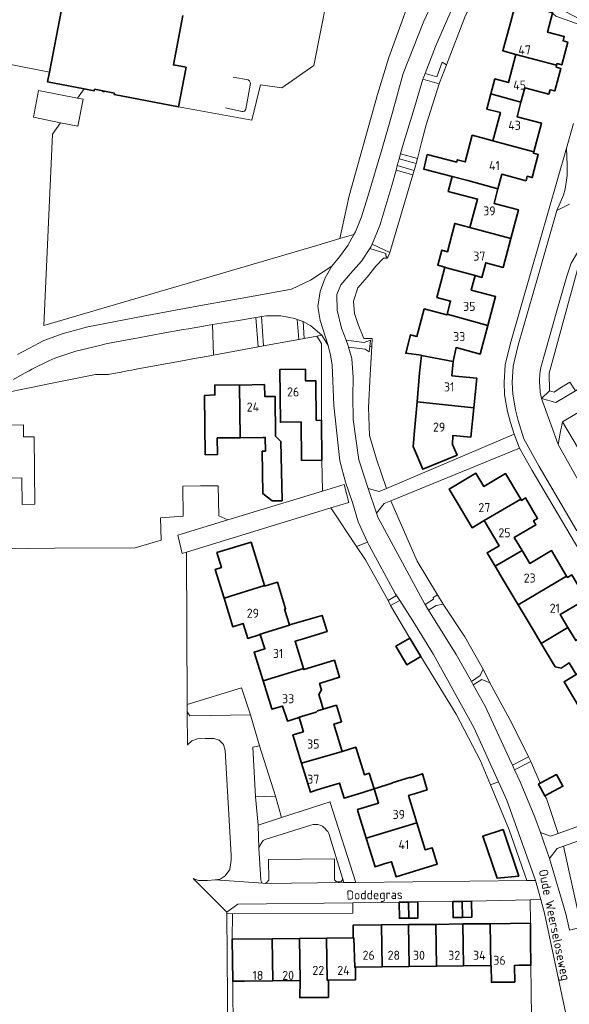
# Model space of a CAD drawing. Header units: metres. Extents: x 248349 to 248832, y 480496 to 481249.
# Tile 3 of 16: x 248516 to 248625, y 480608 to 480804. Entities that reach past the tile are written whole.
import ezdxf
from ezdxf.enums import TextEntityAlignment as Align

# ---------------------------------------------------------------- set-up
doc = ezdxf.new("R2010")
doc.units = ezdxf.units.M
for name, color, linetype, lineweight in [('B-XX-GR-GROENVOORZIENING-GV', 80, 'Continuous', 18), ('B-XX-IE-TERREINAFSCHEIDING_KUNSTMATIG_HEKWERK-G', 20, 'IE-TERREINAFSCHEIDING-KUNSTMATIG', 18), ('B-XX-OG-BEBOUWING-GV', 7, 'Continuous', 35), ('B-XX-OG-BEBOUWING-T18', 10, 'Continuous', 18), ('B-XX-OG-BEBOUWING_LOODS-GV', 7, 'Continuous', 35), ('B-XX-OG-TERREIN_ERF-GV', 7, 'Continuous', 18), ('B-XX-OG-TERREIN_ONBEGROEID-GV', 7, 'Continuous', 18), ('B-XX-OG-TOPOGRAFIE-T18', 10, 'Continuous', 18), ('B-XX-VH-ONVERHARD-GV', 252, 'Continuous', 18), ('B-XX-VH-VERHARDING_GESLOTEN-GV', 252, 'Continuous', 18), ('B-XX-VH-VERHARDING_OPEN-GV', 252, 'Continuous', 18)]:
    doc.layers.add(name, color=color, linetype=linetype, lineweight=lineweight)
doc.styles.add('NLCS-ISO-M-T18', font='NLCS-ISO.ttf', dxfattribs={"height": 1.8})
doc.linetypes.add('IE-TERREINAFSCHEIDING-KUNSTMATIG', pattern='A,4,[82,NLCS.SHX,S=0.75,R=90,X=0,Y=0],4,-2', length=10)

msp = doc.modelspace()

# ---------------------------------------------------------------- linework, layer by layer
at = {"layer": 'B-XX-GR-GROENVOORZIENING-GV'}
for points in [[(248604.407, 480821.146), (248601.679, 480822.688), (248601.124, 480821.85), (248596.655, 480815.099), (248592.47, 480805.979), (248588.98, 480796.46), (248586.756, 480789.154), (248581.106, 480768.967), (248579.277, 480760.478), (248582.077, 480761.302), (248582.38, 480761.84), (248583.58, 480764.79), (248584.81, 480768.87), (248587.67, 480778.42), (248587.68, 480778.42), (248589.63, 480785.08), (248591.89, 480793.28), (248595.98, 480803.68), (248599.71, 480811.69), (248602.97, 480818.01)], [(248607.422, 480817.111), (248607.063, 480816.926), (248603.72, 480811.02), (248600.77, 480804.29), (248598.3, 480798.7), (248596.21, 480793.322), (248598.556, 480792.622), (248599.589, 480795.556), (248600.467, 480795.033), (248604.248, 480804.817), (248609.767, 480815.4), (248614.233, 480812.989), (248614.422, 480814.411), (248612.578, 480815.778), (248611.378, 480816.6), (248610.033, 480817.022), (248608.578, 480817.278)], [(248631.066, 480802.933), (248627.433, 480803.911), (248622.322, 480806.522), (248618.378, 480810.211), (248616.133, 480813.056), (248615.233, 480813.767), (248615.033, 480812.733), (248616.333, 480810.911), (248618.311, 480808.633), (248620.456, 480806.322), (248621.422, 480805.447), (248621.582, 480805.404), (248621.56, 480805.322), (248622.211, 480804.733), (248630.722, 480801.689)], [(248595.511, 480779.567), (248596.422, 480783.111), (248599, 480791.256), (248595.785, 480792.201), (248594.11, 480786.56), (248591.73, 480778.81), (248591.333, 480777.353), (248594.678, 480776.402)], [(248590.697, 480775.014), (248594.022, 480774.028), (248594.356, 480775.178), (248594.42, 480775.422), (248591.051, 480776.317)], [(248585.67, 480759.36), (248589.18, 480757.71), (248593.76, 480773.143), (248590.443, 480774.082), (248589.61, 480771.02), (248587.24, 480763.08)], [(248580.51, 480740.28), (248584.1, 480739.86), (248585.4, 480740.29), (248585.253, 480739.041), (248585.634, 480739.014), (248585.73, 480740.59), (248584.03, 480740.62), (248582.93, 480743.41), (248582.19, 480745.62), (248581.99, 480748.04), (248582.87, 480750.69), (248584.69, 480752.81), (248586.42, 480755), (248587.98, 480756.62), (248588.72, 480756.62), (248588.39, 480757.08), (248588.43, 480757.52), (248585.243, 480758.529), (248583.59, 480755.98), (248581.39, 480753.57), (248579.47, 480751.29), (248578.68, 480749.39), (248578.74, 480746.27), (248579.61, 480742.69)], [(248575.7, 480741.26), (248573.53, 480743.13), (248572.009, 480743.97), (248572.181, 480740.616), (248574.731, 480741.083)], [(248575.816, 480710.268), (248580.13, 480711.58), (248581.07, 480708.03), (248577.486, 480706.934), (248582.611, 480699.299), (248584.765, 480700.129), (248582.91, 480704.2), (248581.77, 480708.04), (248580.4, 480712.08), (248579.29, 480716.29), (248578.06, 480727.32), (248577.78, 480735.39), (248577.42, 480737.28), (248576.97, 480739.23), (248575.7, 480741.26), (248574.731, 480741.083), (248575.613, 480739.643), (248575.6, 480724.354), (248575.69, 480716.456)], [(248585.253, 480739.041), (248585.13, 480737.99), (248584.32, 480738.5), (248581.01, 480738.87), (248581.66, 480736.67), (248581.93, 480732.89), (248581.88, 480729.14), (248581.94, 480724.49), (248583.02, 480716.47), (248584.92, 480710.77), (248587.11, 480710.2), (248588.52, 480710.8), (248586.53, 480716.63), (248585.2, 480721.36), (248584.97, 480726.91), (248585.29, 480733.4), (248585.634, 480739.014)], [(248596.239, 480687.726), (248597.889, 480688.822), (248597.856, 480689.122), (248598.7, 480689.633), (248594.656, 480696.333), (248589.429, 480708.347), (248588.07, 480707.79), (248586.56, 480705.92), (248586.82, 480705.13), (248596.18, 480687.82)], [(248588.907, 480688.512), (248590.557, 480689.501), (248590.29, 480689.92), (248585.02, 480699.57), (248584.765, 480700.129), (248582.611, 480699.299), (248584.394, 480696.642)], [(248589.324, 480687.552), (248593.212, 480681.078), (248595.378, 480677.393), (248602.367, 480665.934), (248607.202, 480656.638), (248609.186, 480651.888), (248610.832, 480652.454), (248605.93, 480663.29), (248597.89, 480677.82), (248593.77, 480684.46), (248591.17, 480688.539)], [(248605.437, 480672.403), (248607.167, 480673.622), (248607.733, 480674.9), (248604.122, 480681.333), (248599.822, 480687.811), (248598.422, 480687.567), (248596.917, 480686.636), (248602.41, 480677.81)], [(248609.056, 480672.178), (248607.478, 480672.8), (248605.788, 480671.777), (248608.16, 480667.54), (248612.92, 480657.18), (248613.564, 480655.798), (248616.789, 480657.456), (248613.478, 480664.156)], [(248619.984, 480649.674), (248618.735, 480652.009), (248619.065, 480652.186), (248617.233, 480656.533), (248613.983, 480654.897), (248615.1, 480652.5), (248618.06, 480645.47), (248619.122, 480642.433), (248621.167, 480641.689), (248622.689, 480642.233), (248620.322, 480649.2)], [(248564, 480632.31), (248564.46, 480632.29), (248564.74, 480632.47), (248564.99, 480632.72), (248565.19, 480632.92), (248565.09, 480637.04), (248578.2, 480637.2), (248578.23, 480633.14), (248578.3, 480632.93), (248578.56, 480632.67), (248578.93, 480632.59), (248579.21, 480632.6), (248579.52, 480632.68), (248579.78, 480632.99), (248579.79, 480633.32), (248577.08, 480642.21), (248576.88, 480642.59), (248576.63, 480642.84), (248576.33, 480643.23), (248576.09, 480643.43), (248575.8, 480643.67), (248575.37, 480643.84), (248574.89, 480643.98), (248574.48, 480644.01), (248573.98, 480643.98), (248573.51, 480643.87), (248564.42, 480641.02), (248564.07, 480640.8), (248563.77, 480640.42), (248563.43, 480639.89), (248563.21, 480639.32), (248563.56, 480633.01), (248563.71, 480632.47)], [(248624.922, 480622.967), (248627.278, 480623.589), (248627.033, 480624.744), (248623.733, 480639.689), (248622.456, 480639.222), (248620.969, 480637.224), (248620.967, 480637.222), (248624.2, 480626.222)], [(248617.142, 480624.38), (248617.172, 480620.801), (248617.212, 480616.032), (248617.356, 480605.667), (248624.29, 480605.73), (248619.97, 480626.38), (248619.198, 480629.11), (248617.115, 480629.056)]]:
    msp.add_lwpolyline(points, close=True, dxfattribs=at)
for points in [[(248577.986, 480814.712), (248574.077, 480794.898), (248567.754, 480790.427), (248563.478, 480791.038), (248561.818, 480784.051), (248547.22, 480786.675), (248534.431, 480789.113), (248534.491, 480789.428), (248532.506, 480789.806), (248532.486, 480789.698), (248532.172, 480789.758), (248532.192, 480789.866), (248530.532, 480790.182), (248530.472, 480789.868), (248528.461, 480790.251), (248527.169, 480788.41), (248528.285, 480788.189), (248527.228, 480782.843), (248523.745, 480783.531), (248522.164, 480781.278), (248520.474, 480743.174), (248574.689, 480759.128), (248579.277, 480760.478), (248581.106, 480768.967), (248586.756, 480789.154), (248588.98, 480796.46), (248592.47, 480805.979)], [(248515.23, 480737.47), (248517.48, 480738.63), (248520.47, 480740.21), (248524.28, 480741.6), (248529.18, 480742.96), (248540.2, 480745.07), (248552.01, 480747.23), (248562.44, 480749.08), (248569.68, 480750.41), (248573.44, 480752.19), (248577.66, 480755.01), (248579.18, 480756.86), (248580.86, 480759.14), (248582.077, 480761.302), (248579.277, 480760.478), (248574.689, 480759.128), (248520.474, 480743.174), (248522.164, 480781.278), (248523.745, 480783.531), (248518.364, 480784.596), (248519.421, 480789.942), (248527.169, 480788.41), (248528.461, 480790.251), (248521.209, 480791.634), (248521.58, 480793.582), (248513.2, 480795.207)], [(248627.914, 480759.471), (248622.033, 480737.856), (248620.867, 480733.733), (248620.967, 480730.211), (248621.878, 480729.967), (248622.922, 480730.7), (248624.994, 480731.924)]]:
    msp.add_lwpolyline(points, dxfattribs=at)
at = {"layer": 'B-XX-IE-TERREINAFSCHEIDING_KUNSTMATIG_HEKWERK-G'}
for points in [[(248596.422, 480783.111), (248599, 480791.256)], [(248596.422, 480783.111), (248595.511, 480779.567)], [(248594.678, 480776.402), (248595.511, 480779.567)], [(248589.18, 480757.71), (248593.76, 480773.143)], [(248585.634, 480739.014), (248585.73, 480740.59)], [(248575.6, 480724.354), (248575.613, 480739.643)], [(248588.52, 480710.8), (248586.53, 480716.63), (248585.2, 480721.36), (248584.97, 480726.91), (248585.29, 480733.4), (248585.634, 480739.014)], [(248589.429, 480708.347), (248594.656, 480696.333), (248598.7, 480689.633)], [(248577.486, 480706.934), (248582.611, 480699.299)], [(248582.611, 480699.299), (248584.394, 480696.642), (248588.907, 480688.512)], [(248599.822, 480687.811), (248604.122, 480681.333)], [(248604.122, 480681.333), (248607.733, 480674.9)], [(248595.378, 480677.393), (248602.367, 480665.934)], [(248609.056, 480672.178), (248613.478, 480664.156), (248616.789, 480657.456)], [(248627.278, 480623.589), (248627.033, 480624.744), (248623.733, 480639.689)], [(248617.212, 480616.032), (248617.356, 480605.667)]]:
    msp.add_lwpolyline(points, dxfattribs=at)
at = {"layer": 'B-XX-OG-BEBOUWING-GV'}
msp.add_lwpolyline([(248524.542, 480809.119), (248521.58, 480793.582), (248521.209, 480791.634), (248528.461, 480790.251), (248530.472, 480789.868), (248530.532, 480790.182), (248532.192, 480789.866), (248532.172, 480789.758), (248532.486, 480789.698), (248532.506, 480789.806), (248534.491, 480789.428), (248534.431, 480789.113), (248547.22, 480786.675), (248548.719, 480794.534), (248546.194, 480795.015), (248548.067, 480804.838)], dxfattribs=at)
for points in [[(248614.226, 480797.063), (248614.239, 480797.112), (248622.365, 480794.965), (248622.447, 480795.274), (248623.381, 480795.028), (248624.577, 480799.523), (248623.64, 480799.772), (248623.871, 480800.643), (248620.54, 480801.542), (248621.56, 480805.322), (248621.582, 480805.404), (248621.422, 480805.447), (248614.245, 480807.384), (248613.168, 480803.395), (248611.663, 480797.816)], [(248622.365, 480794.965), (248614.239, 480797.112), (248614.226, 480797.063), (248612.77, 480791.503), (248610.05, 480792.224), (248609.259, 480789.243), (248615.25, 480787.593), (248616.01, 480790.483), (248620.84, 480789.213), (248621.07, 480790.082), (248622, 480789.836), (248623.196, 480794.332), (248622.262, 480794.579)], [(248609.689, 480779.912), (248617.808, 480777.702), (248619.32, 480783.432), (248614.49, 480784.703), (248615.25, 480787.593), (248609.259, 480789.243), (248608.469, 480786.243), (248611.179, 480785.533)], [(248617.808, 480777.702), (248609.689, 480779.912), (248608.002, 480780.355), (248605.583, 480781.041), (248604.189, 480775.738), (248602.608, 480776.152), (248602.508, 480775.712), (248596.654, 480777.179), (248595.963, 480774.305), (248601.598, 480772.852), (248604.708, 480772.022), (248610.698, 480770.371), (248611.469, 480773.272), (248616.299, 480772.001), (248616.532, 480772.881), (248617.514, 480772.624), (248618.711, 480777.18), (248617.738, 480777.436)], [(248601.598, 480772.852), (248600.807, 480769.872), (248606.638, 480768.332), (248605.137, 480762.711), (248613.257, 480760.48), (248614.768, 480766.201), (248609.938, 480767.471), (248610.698, 480770.371), (248604.708, 480772.022)], [(248600.48, 480754.687), (248606.157, 480753.14), (248607.51, 480752.781), (248608.28, 480755.679), (248611.747, 480754.76), (248613.257, 480760.48), (248605.137, 480762.711), (248602.111, 480763.508), (248600.69, 480757.854), (248599.527, 480758.183), (248598.74, 480755.17), (248600.136, 480754.781)], [(248606.157, 480753.14), (248600.48, 480754.687), (248600.136, 480754.781), (248599.346, 480751.77), (248598.563, 480748.785), (248601.271, 480748.075), (248600.576, 480745.44), (248608.705, 480743.239), (248610.217, 480748.959), (248605.387, 480750.24)], [(248595.495, 480737.219), (248601.825, 480736.019), (248602.366, 480738.809), (248607.196, 480737.529), (248608.705, 480743.239), (248600.576, 480745.44), (248600.543, 480745.315), (248596.04, 480746.512), (248594.582, 480741.028), (248593.332, 480741.36), (248592.359, 480737.699), (248595.504, 480737.306)], [(248594.625, 480728.039), (248605.885, 480726.858), (248606.496, 480732.718), (248601.535, 480733.229), (248601.825, 480736.019), (248595.495, 480737.219), (248595.135, 480733.819)], [(248575.69, 480716.456), (248575.6, 480724.354), (248574.59, 480724.344), (248574.52, 480732.173), (248572.461, 480732.193), (248572.431, 480734.543), (248567.352, 480734.483), (248567.471, 480723.984), (248571.571, 480724.034), (248571.681, 480716.396)], [(248554.444, 480731.413), (248554.444, 480729.394), (248552.394, 480729.314), (248552.514, 480717.496), (248554.953, 480717.556), (248554.904, 480720.845), (248559.493, 480720.905), (248559.323, 480731.373)], [(248559.323, 480731.373), (248559.493, 480720.905), (248564.062, 480720.955), (248564.445, 480720.966), (248564.481, 480718.225), (248563.854, 480718.217), (248563.952, 480709.819), (248565.829, 480708.374), (248567.788, 480708.357), (248567.572, 480720.13), (248566.502, 480721.213), (248566.412, 480729.114), (248564.362, 480729.094), (248564.302, 480731.463)], [(248593.824, 480719.128), (248595.79, 480714.62), (248602.57, 480717.46), (248601.67, 480719.54), (248601.734, 480721.35), (248605.285, 480720.977), (248605.885, 480726.858), (248594.625, 480728.039), (248594.114, 480722.258)], [(248602.594, 480707.996), (248605.58, 480702.991), (248607.984, 480704.425), (248615.224, 480708.695), (248612.205, 480713.766), (248607.904, 480711.226), (248606.324, 480713.836), (248600.984, 480710.697)], [(248615.224, 480708.695), (248607.984, 480704.425), (248610.954, 480699.435), (248608.554, 480698.005), (248610.144, 480695.334), (248615.494, 480698.474), (248613.944, 480701.045), (248618.255, 480703.605), (248617.79, 480704.385), (248618.588, 480704.861), (248616.171, 480708.92), (248615.373, 480708.445)], [(248556.263, 480689.02), (248564.292, 480691.53), (248561.642, 480700.118), (248554.833, 480698.059), (248555.743, 480695.079), (248554.523, 480694.699)], [(248614.693, 480687.691), (248624.345, 480693.362), (248621.315, 480698.454), (248617.024, 480695.894), (248615.494, 480698.474), (248610.144, 480695.334), (248611.724, 480692.674)], [(248619.273, 480680.012), (248624.614, 480683.152), (248623.074, 480685.733), (248627.375, 480688.283), (248626.908, 480689.065), (248627.777, 480689.583), (248625.364, 480693.632), (248624.493, 480693.113), (248624.345, 480693.362), (248614.693, 480687.691), (248617.683, 480682.673)], [(248568.301, 480686.811), (248568.498, 480686.867), (248566.861, 480692.17), (248564.336, 480691.391), (248564.292, 480691.53), (248556.263, 480689.02), (248557.993, 480683.331), (248560.052, 480683.991), (248561.012, 480680.992), (248563.465, 480681.779), (248563.452, 480681.821), (248569.271, 480683.631), (248569.255, 480683.682)], [(248564.022, 480672.593), (248572.03, 480675.022), (248570.381, 480680.432), (248571.76, 480680.851), (248576.732, 480682.35), (248575.762, 480685.566), (248569.255, 480683.682), (248569.271, 480683.631), (248563.452, 480681.821), (248563.465, 480681.779), (248564.372, 480678.942), (248562.262, 480678.272)], [(248624.614, 480683.152), (248619.273, 480680.012), (248620.863, 480677.342), (248622.072, 480675.315), (248623.252, 480675.094), (248624.864, 480676.126), (248626.254, 480673.791), (248633.469, 480678.054), (248630.445, 480683.132), (248626.144, 480680.572)], [(248595.378, 480677.393), (248593.212, 480681.078), (248590.411, 480679.431), (248592.577, 480675.746)], [(248633.744, 480667.82), (248632.194, 480670.411), (248636.495, 480672.971), (248636.033, 480673.747), (248636.904, 480674.265), (248634.497, 480678.307), (248633.627, 480677.789), (248633.469, 480678.054), (248626.254, 480673.791), (248623.84, 480672.351), (248626.823, 480667.351), (248628.413, 480664.68)], [(248571.183, 480665.285), (248571.17, 480665.334), (248574.56, 480666.364), (248574.86, 480666.584), (248575.98, 480666.926), (248575.64, 480668.114), (248575.112, 480669.824), (248575.633, 480670.803), (248575.249, 480672.063), (248579.219, 480673.273), (248578.187, 480676.659), (248572.097, 480674.803), (248572.03, 480675.022), (248564.022, 480672.593), (248565.739, 480667.016), (248565.771, 480666.914), (248567.871, 480667.554), (248568.842, 480664.603), (248568.851, 480664.574)], [(248571.67, 480656.176), (248579.749, 480658.535), (248578.089, 480663.954), (248579.609, 480664.424), (248578.599, 480667.724), (248575.98, 480666.926), (248574.86, 480666.584), (248574.56, 480666.364), (248571.17, 480665.334), (248571.183, 480665.285), (248572.04, 480662.455), (248569.94, 480661.815)], [(248579.749, 480658.535), (248571.67, 480656.176), (248573.43, 480650.456), (248574.762, 480650.867), (248579.199, 480652.236), (248580.129, 480649.237), (248583.828, 480650.366), (248586.088, 480651.083), (248585.132, 480654.199), (248584.151, 480653.899), (248582.471, 480659.371)], [(248586.088, 480651.083), (248586.965, 480648.26), (248584.798, 480647.587), (248582.757, 480646.953), (248582.854, 480646.641), (248584.518, 480641.286), (248594.586, 480644.347), (248592.937, 480649.736), (248594.306, 480650.146), (248596.63, 480650.925), (248595.675, 480654.105), (248593.314, 480653.311), (248593.287, 480653.396), (248589.667, 480652.296), (248589.688, 480652.226)], [(248584.518, 480641.286), (248586.284, 480635.602), (248588.307, 480636.229), (248589.527, 480636.599), (248590.447, 480633.619), (248598.626, 480636.119), (248597.606, 480639.368), (248596.246, 480638.948), (248594.586, 480644.347)], [(248592.956, 480625.38), (248592.896, 480628.58), (248591.037, 480628.55), (248591.107, 480625.35)], [(248592.956, 480625.38), (248594.796, 480625.41), (248594.746, 480628.6), (248592.896, 480628.58)], [(248603.645, 480625.53), (248603.595, 480628.72), (248601.755, 480628.7), (248601.795, 480625.51)], [(248603.595, 480628.72), (248603.645, 480625.53), (248605.494, 480625.55), (248605.444, 480628.75)], [(248581.948, 480621.46), (248582.078, 480621.461), (248582.228, 480615.612), (248582.358, 480615.612), (248587.677, 480615.682), (248587.527, 480624.031), (248581.918, 480623.961)], [(248593.066, 480615.742), (248592.916, 480624.091), (248587.527, 480624.031), (248587.677, 480615.682)], [(248598.475, 480615.812), (248598.325, 480624.151), (248592.916, 480624.091), (248593.066, 480615.742)], [(248603.884, 480615.872), (248603.735, 480624.22), (248598.325, 480624.151), (248598.475, 480615.812)], [(248603.735, 480624.22), (248603.884, 480615.872), (248609.284, 480615.942), (248609.134, 480624.28)], [(248617.172, 480620.801), (248617.142, 480624.38), (248609.134, 480624.28), (248609.284, 480615.942), (248609.348, 480615.943), (248609.391, 480612.627), (248614.037, 480612.687), (248613.994, 480616.001), (248614.833, 480616.012), (248617.212, 480616.032)], [(248557.872, 480621.191), (248557.988, 480612.848), (248560.352, 480612.883), (248565.961, 480612.933), (248565.841, 480621.291)], [(248571.37, 480612.993), (248571.24, 480621.351), (248565.841, 480621.291), (248565.961, 480612.933)], [(248571.24, 480621.351), (248571.37, 480612.993), (248571.32, 480609.59), (248577, 480609.63), (248577.021, 480613.044), (248576.789, 480613.042), (248576.629, 480621.401)], [(248582.358, 480615.612), (248582.228, 480615.612), (248582.078, 480621.461), (248581.948, 480621.46), (248576.629, 480621.401), (248576.789, 480613.042), (248577.021, 480613.044), (248582.378, 480613.093)]]:
    msp.add_lwpolyline(points, close=True, dxfattribs=at)
at = {"layer": 'B-XX-OG-BEBOUWING_LOODS-GV'}
for points in [[(248619.065, 480652.186), (248618.735, 480652.009), (248619.984, 480649.674), (248623.595, 480651.605), (248622.346, 480653.94)], [(248611.749, 480643.023), (248607.682, 480641.652), (248610.535, 480633.344), (248614.838, 480633.73)]]:
    msp.add_lwpolyline(points, close=True, dxfattribs=at)
at = {"layer": 'B-XX-OG-TERREIN_ERF-GV'}
for points in [[(248621.56, 480805.322), (248620.54, 480801.542), (248623.871, 480800.643), (248623.64, 480799.772), (248624.577, 480799.523), (248623.381, 480795.028), (248622.447, 480795.274), (248622.365, 480794.965), (248622.262, 480794.579), (248623.196, 480794.332), (248622, 480789.836), (248621.07, 480790.082), (248620.84, 480789.213), (248616.01, 480790.483), (248615.25, 480787.593), (248614.49, 480784.703), (248619.32, 480783.432), (248617.808, 480777.702), (248617.738, 480777.436), (248618.711, 480777.18), (248617.514, 480772.624), (248616.532, 480772.881), (248616.299, 480772.001), (248611.469, 480773.272), (248610.698, 480770.371), (248609.938, 480767.471), (248614.768, 480766.201), (248613.257, 480760.48), (248611.747, 480754.76), (248608.28, 480755.679), (248607.51, 480752.781), (248606.157, 480753.14), (248605.387, 480750.24), (248610.217, 480748.959), (248608.705, 480743.239), (248607.196, 480737.529), (248602.366, 480738.809), (248601.825, 480736.019), (248601.535, 480733.229), (248606.496, 480732.718), (248605.885, 480726.858), (248605.285, 480720.977), (248601.734, 480721.35), (248601.67, 480719.54), (248602.57, 480717.46), (248595.79, 480714.62), (248593.824, 480719.128), (248594.114, 480722.258), (248594.625, 480728.039), (248595.135, 480733.819), (248595.495, 480737.219), (248595.504, 480737.306), (248592.359, 480737.699), (248593.332, 480741.36), (248594.582, 480741.028), (248596.04, 480746.512), (248600.543, 480745.315), (248600.576, 480745.44), (248601.271, 480748.075), (248598.563, 480748.785), (248599.346, 480751.77), (248600.136, 480754.781), (248598.74, 480755.17), (248599.527, 480758.183), (248600.69, 480757.854), (248602.111, 480763.508), (248605.137, 480762.711), (248606.638, 480768.332), (248600.807, 480769.872), (248601.598, 480772.852), (248595.963, 480774.305), (248596.654, 480777.179), (248602.508, 480775.712), (248602.608, 480776.152), (248604.189, 480775.738), (248605.583, 480781.041), (248608.002, 480780.355), (248609.689, 480779.912), (248611.179, 480785.533), (248608.469, 480786.243), (248609.259, 480789.243), (248610.05, 480792.224), (248612.77, 480791.503), (248614.226, 480797.063), (248611.663, 480797.816), (248613.168, 480803.395), (248614.245, 480807.384)], [(248604.248, 480804.817), (248600.467, 480795.033), (248599.078, 480791.456), (248599, 480791.256), (248596.422, 480783.111), (248595.511, 480779.567), (248594.678, 480776.402), (248594.42, 480775.422), (248594.356, 480775.178), (248594.022, 480774.028), (248593.76, 480773.143), (248589.18, 480757.71), (248588.72, 480756.62), (248587.98, 480756.62), (248586.42, 480755), (248584.69, 480752.81), (248582.87, 480750.69), (248581.99, 480748.04), (248582.19, 480745.62), (248582.93, 480743.41), (248584.03, 480740.62), (248585.73, 480740.59), (248585.634, 480739.014), (248585.29, 480733.4), (248584.97, 480726.91), (248585.2, 480721.36), (248586.53, 480716.63), (248588.52, 480710.8), (248613.9, 480721.61), (248613.21, 480723.89), (248612.6, 480726.12), (248612.03, 480729.4), (248611.9, 480731.91), (248612.16, 480735.38), (248613.17, 480739.69), (248617.156, 480753.533), (248624.292, 480778.442), (248625.7, 480783.356)], [(248630.722, 480801.689), (248622.211, 480804.733)], [(248511.959, 480698.821), (248522.57, 480698.93), (248538.61, 480699.02), (248543.754, 480700.544), (248543.643, 480704.971), (248548.124, 480705.298), (248548.055, 480711.287), (248551.564, 480711.317), (248555.093, 480711.357), (248555.213, 480705.368), (248557.018, 480704.552), (248559.835, 480705.409), (248575.816, 480710.268), (248575.69, 480716.456), (248571.681, 480716.396), (248571.571, 480724.034), (248567.471, 480723.984), (248567.352, 480734.483), (248572.431, 480734.543), (248572.461, 480732.193), (248574.52, 480732.173), (248574.59, 480724.344), (248575.6, 480724.354), (248575.613, 480739.643), (248574.731, 480741.083), (248572.181, 480740.616), (248571.116, 480740.421), (248564.106, 480739.139), (248563.024, 480738.941), (248554.151, 480737.317), (248553.092, 480737.123), (248551.16, 480736.77), (248549.349, 480736.437), (248548.35, 480736.253), (248538.432, 480734.431), (248537.969, 480734.346), (248537.348, 480734.231), (248535.49, 480733.89), (248533.598, 480733.548), (248533.28, 480733.49), (248532.271, 480733.486), (248530.69, 480733.48), (248522.789, 480731.883), (248521.791, 480731.681), (248517.61, 480730.836), (248516.604, 480730.633), (248503.53, 480727.99)], [(248641.667, 480734.867), (248623.556, 480724.033), (248635.389, 480704.067)], [(248511.471, 480723.385), (248516.42, 480723.455), (248516.44, 480721.075), (248518.51, 480721.095), (248518.669, 480707.678), (248516.12, 480707.648), (248516.06, 480712.927), (248511.601, 480712.867)], [(248626.823, 480667.351), (248623.84, 480672.351), (248626.254, 480673.791), (248624.864, 480676.126), (248623.252, 480675.094), (248622.072, 480675.315), (248620.863, 480677.342), (248619.273, 480680.012), (248617.683, 480682.673), (248614.693, 480687.691), (248611.724, 480692.674), (248610.144, 480695.334), (248608.554, 480698.005), (248610.954, 480699.435), (248607.984, 480704.425), (248605.58, 480702.991), (248602.594, 480707.996), (248600.984, 480710.697), (248606.324, 480713.836), (248607.904, 480711.226), (248612.205, 480713.766), (248615.224, 480708.695), (248615.373, 480708.445), (248616.171, 480708.92), (248618.588, 480704.861), (248617.79, 480704.385), (248618.255, 480703.605), (248613.944, 480701.045), (248615.494, 480698.474), (248617.024, 480695.894), (248621.315, 480698.454), (248624.345, 480693.362), (248624.493, 480693.113), (248625.364, 480693.632)], [(248627.375, 480688.283), (248623.074, 480685.733), (248624.614, 480683.152), (248626.144, 480680.572)], [(248655.078, 480650.822), (248623.733, 480639.689), (248627.033, 480624.744)], [(248617.356, 480605.667), (248617.212, 480616.032), (248614.833, 480616.012), (248613.994, 480616.001), (248614.037, 480612.687), (248609.391, 480612.627), (248609.348, 480615.943), (248609.284, 480615.942), (248603.884, 480615.872), (248598.475, 480615.812), (248593.066, 480615.742), (248587.677, 480615.682), (248582.358, 480615.612), (248582.378, 480613.093), (248577.021, 480613.044), (248577, 480609.63), (248571.32, 480609.59), (248571.37, 480612.993), (248565.961, 480612.933), (248560.352, 480612.883), (248557.988, 480612.848), (248558.07, 480602.4)]]:
    msp.add_lwpolyline(points, dxfattribs=at)
for points in [[(248552.394, 480729.314), (248554.444, 480729.394), (248554.444, 480731.413), (248559.323, 480731.373), (248564.302, 480731.463), (248564.362, 480729.094), (248566.412, 480729.114), (248566.502, 480721.213), (248567.572, 480720.13), (248567.788, 480708.357), (248565.829, 480708.374), (248563.952, 480709.819), (248563.854, 480718.217), (248564.481, 480718.225), (248564.445, 480720.966), (248564.062, 480720.955), (248559.493, 480720.905), (248554.904, 480720.845), (248554.953, 480717.556), (248552.514, 480717.496)], [(248609.056, 480672.178), (248613.478, 480664.156), (248616.789, 480657.456), (248617.233, 480656.533), (248619.065, 480652.186), (248622.346, 480653.94), (248623.595, 480651.605), (248619.984, 480649.674), (248620.322, 480649.2), (248622.689, 480642.233), (248653.878, 480653.433), (248652.767, 480655.278), (248640.5, 480675.567), (248625.022, 480701.567), (248617.489, 480714.378), (248614.979, 480718.81), (248589.429, 480708.347), (248594.656, 480696.333), (248598.7, 480689.633), (248599.822, 480687.811), (248604.122, 480681.333), (248607.733, 480674.9), (248609.078, 480672.167)], [(248566.5, 480649.63), (248567.71, 480645.39), (248575.69, 480647.99), (248577.322, 480648.508), (248577.38, 480648.37), (248582.47, 480632.49), (248616.43, 480632.871), (248612.93, 480642.926), (248609.186, 480651.888), (248607.202, 480656.638), (248602.367, 480665.934), (248595.378, 480677.393), (248592.577, 480675.746), (248590.411, 480679.431), (248593.212, 480681.078), (248589.324, 480687.552), (248588.907, 480688.512), (248584.394, 480696.642), (248582.611, 480699.299), (248577.486, 480706.934), (248548.82, 480698.17), (248548.954, 480667.836), (248559.717, 480671.139), (248561.51, 480665.79), (248563.32, 480659.67)], [(248572.03, 480675.022), (248572.097, 480674.803), (248578.187, 480676.659), (248579.219, 480673.273), (248575.249, 480672.063), (248575.633, 480670.803), (248575.112, 480669.824), (248575.64, 480668.114), (248575.98, 480666.926), (248578.599, 480667.724), (248579.609, 480664.424), (248578.089, 480663.954), (248579.749, 480658.535), (248582.471, 480659.371), (248584.151, 480653.899), (248585.132, 480654.199), (248586.088, 480651.083), (248583.828, 480650.366), (248580.129, 480649.237), (248579.199, 480652.236), (248574.762, 480650.867), (248573.43, 480650.456), (248571.67, 480656.176), (248569.94, 480661.815), (248572.04, 480662.455), (248571.183, 480665.285), (248568.851, 480664.574), (248568.842, 480664.603), (248567.871, 480667.554), (248565.771, 480666.914), (248565.739, 480667.016), (248564.022, 480672.593), (248562.262, 480678.272), (248564.372, 480678.942), (248563.465, 480681.779), (248561.012, 480680.992), (248560.052, 480683.991), (248557.993, 480683.331), (248556.263, 480689.02), (248554.523, 480694.699), (248555.743, 480695.079), (248554.833, 480698.059), (248561.642, 480700.118), (248564.292, 480691.53), (248564.336, 480691.391), (248566.861, 480692.17), (248568.498, 480686.867), (248568.301, 480686.811), (248569.255, 480683.682), (248575.762, 480685.566), (248576.732, 480682.35), (248571.76, 480680.851), (248570.381, 480680.432)], [(248586.088, 480651.083), (248589.688, 480652.226), (248589.667, 480652.296), (248593.287, 480653.396), (248593.314, 480653.311), (248595.675, 480654.105), (248596.63, 480650.925), (248594.306, 480650.146), (248592.937, 480649.736), (248594.586, 480644.347), (248596.246, 480638.948), (248597.606, 480639.368), (248598.626, 480636.119), (248590.447, 480633.619), (248589.527, 480636.599), (248588.307, 480636.229), (248586.284, 480635.602), (248584.518, 480641.286), (248582.854, 480646.641), (248582.757, 480646.953), (248584.798, 480647.587), (248586.965, 480648.26)], [(248611.749, 480643.023), (248614.838, 480633.73), (248610.535, 480633.344), (248607.682, 480641.652)], [(248594.746, 480628.6), (248594.796, 480625.41), (248592.956, 480625.38), (248591.107, 480625.35), (248591.037, 480628.55), (248581.845, 480628.444), (248581.862, 480626.343), (248557.93, 480626.251), (248557.872, 480621.191), (248565.841, 480621.291), (248571.24, 480621.351), (248576.629, 480621.401), (248581.948, 480621.46), (248581.918, 480623.961), (248587.527, 480624.031), (248592.916, 480624.091), (248598.325, 480624.151), (248603.735, 480624.22), (248609.134, 480624.28), (248617.142, 480624.38), (248617.115, 480629.056), (248605.444, 480628.75), (248605.494, 480625.55), (248603.645, 480625.53), (248601.795, 480625.51), (248601.755, 480628.7)]]:
    msp.add_lwpolyline(points, close=True, dxfattribs=at)
at = {"layer": 'B-XX-OG-TERREIN_ONBEGROEID-GV'}
for points in [[(248561.027, 480792.021), (248558.047, 480792.593)], [(248560.583, 480786.221), (248561.468, 480790.986)], [(248556.53, 480786.454), (248559.83, 480785.752)]]:
    msp.add_lwpolyline(points, dxfattribs=at)
for points in [[(248561.468, 480790.986, 0.4105977), (248561.027, 480792.021)], [(248559.83, 480785.752, 0.3820122), (248560.583, 480786.221)]]:
    msp.add_lwpolyline(points, format="xyb", dxfattribs=at)
at = {"layer": 'B-XX-VH-ONVERHARD-GV'}
for points in [[(248563.024, 480738.941), (248562.58, 480744.785), (248559.13, 480744.19), (248553.987, 480743.377), (248554.151, 480737.317)], [(248571.116, 480740.421), (248570.808, 480744.414), (248570.31, 480744.58), (248567.52, 480745.14), (248564.72, 480745.13), (248563.677, 480744.966), (248564.106, 480739.139)], [(248618.13, 480632.89), (248618.14, 480632.89), (248612.48, 480648.81), (248610.832, 480652.454), (248609.186, 480651.888), (248612.93, 480642.926), (248616.43, 480632.871)]]:
    msp.add_lwpolyline(points, close=True, dxfattribs=at)
at = {"layer": 'B-XX-VH-VERHARDING_GESLOTEN-GV'}
for points in [[(248599.71, 480811.69), (248595.98, 480803.68), (248591.89, 480793.28), (248589.63, 480785.08), (248587.68, 480778.42), (248587.67, 480778.42), (248584.81, 480768.87), (248583.58, 480764.79), (248582.38, 480761.84), (248582.077, 480761.302), (248580.86, 480759.14), (248579.18, 480756.86), (248577.66, 480755.01), (248576.35, 480752.682), (248575.396, 480749.939), (248574.919, 480746.959), (248575.337, 480744.216), (248576.97, 480739.23), (248577.42, 480737.28), (248577.78, 480735.39), (248578.06, 480727.32), (248579.29, 480716.29), (248580.4, 480712.08), (248581.77, 480708.04), (248582.91, 480704.2), (248584.765, 480700.129), (248585.02, 480699.57), (248590.29, 480689.92), (248590.557, 480689.501), (248591.17, 480688.539), (248593.77, 480684.46), (248597.89, 480677.82), (248605.93, 480663.29), (248610.832, 480652.454), (248612.48, 480648.81), (248618.14, 480632.89), (248618.13, 480632.89), (248619.198, 480629.11), (248619.97, 480626.38), (248624.29, 480605.73)], [(248624.922, 480622.967), (248624.2, 480626.222), (248620.967, 480637.222), (248620.969, 480637.224), (248619.13, 480642.41), (248619.122, 480642.433), (248618.06, 480645.47), (248615.1, 480652.5), (248613.983, 480654.897), (248613.564, 480655.798), (248612.92, 480657.18), (248608.16, 480667.54), (248605.788, 480671.777), (248605.437, 480672.403), (248602.41, 480677.81), (248596.917, 480686.636), (248596.239, 480687.726), (248596.18, 480687.82), (248586.82, 480705.13), (248586.56, 480705.92), (248584.92, 480710.77), (248583.02, 480716.47), (248581.94, 480724.49), (248581.88, 480729.14), (248581.93, 480732.89), (248581.66, 480736.67), (248581.01, 480738.87), (248580.92, 480739.18), (248580.51, 480740.28), (248579.61, 480742.69), (248578.74, 480746.27), (248578.68, 480749.39), (248579.47, 480751.29), (248581.39, 480753.57), (248583.59, 480755.98), (248585.243, 480758.529), (248585.47, 480758.88), (248585.67, 480759.36), (248587.24, 480763.08), (248589.61, 480771.02), (248590.443, 480774.082), (248590.697, 480775.014), (248591.051, 480776.317), (248591.333, 480777.353), (248591.73, 480778.81), (248594.11, 480786.56), (248595.785, 480792.201), (248595.82, 480792.32), (248596.21, 480793.322), (248598.3, 480798.7), (248600.77, 480804.29)], [(248514.39, 480732.46), (248516.6, 480733.703), (248517.525, 480734.223), (248518.07, 480734.53), (248521.467, 480736.207), (248522.02, 480736.48), (248522.644, 480736.689), (248526.83, 480738.09), (248531.814, 480739.314), (248532.53, 480739.49), (248533.133, 480739.605), (248537.028, 480740.345), (248538.175, 480740.563), (248543.74, 480741.62), (248548.201, 480742.387), (248549.19, 480742.557), (248552.891, 480743.193), (248553.63, 480743.32), (248553.987, 480743.377), (248559.13, 480744.19), (248562.58, 480744.785), (248563.07, 480744.87), (248563.677, 480744.966), (248564.72, 480745.13), (248567.52, 480745.14), (248570.31, 480744.58), (248570.808, 480744.414), (248571.81, 480744.08), (248572.009, 480743.97), (248573.53, 480743.13), (248575.7, 480741.26), (248576.97, 480739.23), (248575.337, 480744.216), (248574.919, 480746.959), (248575.396, 480749.939), (248576.35, 480752.682), (248577.66, 480755.01), (248573.44, 480752.19), (248569.68, 480750.41), (248562.44, 480749.08), (248552.01, 480747.23), (248540.2, 480745.07), (248529.18, 480742.96), (248524.28, 480741.6), (248520.47, 480740.21), (248517.48, 480738.63), (248515.23, 480737.47)]]:
    msp.add_lwpolyline(points, dxfattribs=at)
for points in [[(248585.253, 480739.041), (248585.4, 480740.29), (248584.1, 480739.86), (248580.51, 480740.28), (248580.92, 480739.18), (248581.01, 480738.87), (248584.32, 480738.5), (248585.13, 480737.99)], [(248620.967, 480730.211), (248619.333, 480728.722), (248622.189, 480727.889), (248626.082, 480730.198), (248624.994, 480731.924), (248622.922, 480730.7), (248621.878, 480729.967)]]:
    msp.add_lwpolyline(points, close=True, dxfattribs=at)
at = {"layer": 'B-XX-VH-VERHARDING_OPEN-GV'}
for points in [[(248548.067, 480804.838), (248546.194, 480795.015), (248548.719, 480794.534), (248547.22, 480786.675), (248561.818, 480784.051), (248563.478, 480791.038), (248567.754, 480790.427), (248574.077, 480794.898), (248577.986, 480814.712)], [(248558.047, 480792.593), (248561.027, 480792.021)], [(248561.468, 480790.986), (248560.583, 480786.221)], [(248559.83, 480785.752), (248556.53, 480786.454)], [(248625.7, 480783.356), (248624.292, 480778.442), (248624.484, 480775.129), (248624.479, 480773.04), (248624.036, 480770.287), (248623.717, 480769.109), (248622.41, 480766.063), (248624.894, 480767.328)], [(248626.399, 480702.382), (248618.875, 480715.178), (248615.847, 480720.7), (248614.748, 480724.333), (248614.163, 480726.469), (248613.623, 480729.579), (248613.503, 480731.892), (248613.746, 480735.136), (248614.728, 480739.325), (248618.694, 480753.091), (248622.41, 480766.063), (248623.717, 480769.109), (248624.036, 480770.287), (248624.479, 480773.04), (248624.484, 480775.129), (248624.292, 480778.442), (248617.156, 480753.533), (248613.17, 480739.69), (248612.16, 480735.38), (248611.9, 480731.91), (248612.03, 480729.4), (248612.6, 480726.12), (248613.21, 480723.89), (248613.9, 480721.61), (248614.979, 480718.81), (248617.489, 480714.378), (248625.022, 480701.567)], [(248624.894, 480767.328), (248622.41, 480766.063), (248618.694, 480753.091), (248614.728, 480739.325), (248613.746, 480735.136), (248613.503, 480731.892), (248613.623, 480729.579), (248614.163, 480726.469), (248614.748, 480724.333), (248615.847, 480720.7), (248618.875, 480715.178), (248626.399, 480702.382)], [(248626.633, 480712.478), (248622.687, 480719.545), (248619.333, 480728.722), (248619.089, 480729.922), (248618.967, 480732.122), (248618.989, 480733.578), (248619.211, 480734.867), (248620.1, 480737.911), (248621.178, 480741.878), (248622.267, 480745.633), (248624.378, 480753), (248625.256, 480755.6)], [(248635.389, 480704.067), (248623.556, 480724.033), (248623.556, 480724.056), (248623.067, 480721.822), (248622.687, 480719.545), (248626.633, 480712.478)], [(248558.07, 480602.4), (248557.988, 480612.848), (248557.872, 480621.191), (248557.93, 480626.251), (248556.802, 480626.354), (248557.02, 480600.93)]]:
    msp.add_lwpolyline(points, dxfattribs=at)
for points in [[(248600.467, 480795.033), (248599.589, 480795.556), (248598.556, 480792.622), (248596.21, 480793.322), (248595.82, 480792.32), (248595.785, 480792.201), (248599, 480791.256), (248599.078, 480791.456)], [(248591.051, 480776.317), (248594.42, 480775.422), (248594.678, 480776.402), (248591.333, 480777.353)], [(248594.022, 480774.028), (248590.697, 480775.014), (248590.443, 480774.082), (248593.76, 480773.143)], [(248672.133, 480752.8), (248672.878, 480753.322), (248674.363, 480752.929), (248677.956, 480751.978), (248671.622, 480761.2), (248670.678, 480756.667), (248669.9, 480756.178), (248669.9, 480756.189), (248663.901, 480752.631), (248661.676, 480751.311), (248646.344, 480742.217), (248644.406, 480741.067), (248628.718, 480731.762), (248626.082, 480730.198), (248622.189, 480727.889), (248619.333, 480728.722), (248622.687, 480719.545), (248623.067, 480721.822), (248623.556, 480724.056), (248623.556, 480724.033), (248641.667, 480734.867), (248672.078, 480752.733)], [(248589.18, 480757.71), (248585.67, 480759.36), (248585.47, 480758.88), (248585.243, 480758.529), (248588.43, 480757.52), (248588.39, 480757.08), (248588.72, 480756.62)], [(248619.333, 480728.722), (248620.967, 480730.211), (248620.867, 480733.733), (248622.033, 480737.856), (248627.914, 480759.471), (248626.478, 480757.7), (248625.256, 480755.6), (248624.378, 480753), (248622.267, 480745.633), (248621.178, 480741.878), (248620.1, 480737.911), (248619.211, 480734.867), (248618.989, 480733.578), (248618.967, 480732.122), (248619.089, 480729.922)], [(248562.58, 480744.785), (248563.024, 480738.941), (248564.106, 480739.139), (248563.677, 480744.966), (248563.07, 480744.87)], [(248572.181, 480740.616), (248572.009, 480743.97), (248571.81, 480744.08), (248570.808, 480744.414), (248571.116, 480740.421)], [(248614.979, 480718.81), (248613.9, 480721.61), (248588.52, 480710.8), (248587.11, 480710.2), (248584.92, 480710.77), (248586.56, 480705.92), (248588.07, 480707.79), (248589.429, 480708.347)], [(248580.13, 480711.58), (248575.816, 480710.268), (248559.835, 480705.409), (248557.018, 480704.552), (248547.08, 480701.53), (248547.97, 480697.9), (248548.82, 480698.17), (248577.486, 480706.934), (248581.07, 480708.03)], [(248599.822, 480687.811), (248598.7, 480689.633), (248597.856, 480689.122), (248597.889, 480688.822), (248596.239, 480687.726), (248596.917, 480686.636), (248598.422, 480687.567)], [(248588.907, 480688.512), (248589.324, 480687.552), (248591.17, 480688.539), (248590.557, 480689.501)], [(248605.788, 480671.777), (248607.478, 480672.8), (248609.056, 480672.178), (248609.078, 480672.167), (248607.733, 480674.9), (248607.167, 480673.622), (248605.437, 480672.403)], [(248548.954, 480667.836), (248548.96, 480666.39), (248549.49, 480665.63), (248561.51, 480665.79), (248559.717, 480671.139)], [(248564, 480632.31), (248563.71, 480632.47), (248563.56, 480633.01), (248563.21, 480639.32), (248563.051, 480643.885), (248562.52, 480649.48), (248561.99, 480659.39), (248563.32, 480659.67), (248561.51, 480665.79), (248549.49, 480665.63), (248548.96, 480666.39), (248548.978, 480659.786), (248549.07, 480659.92), (248549.87, 480660.61), (248550.99, 480661.02), (248552.49, 480661.12), (248554.21, 480661.08), (248555.29, 480660.74), (248556.13, 480659.88), (248556.47, 480658.74), (248557.69, 480637.88), (248557.71, 480636.93), (248557.4, 480635.08), (248556.49, 480633.78), (248555.49, 480633.12), (248554.5, 480632.97)], [(248562.52, 480649.48), (248566.5, 480649.63), (248563.32, 480659.67), (248561.99, 480659.39)], [(248617.233, 480656.533), (248616.789, 480657.456), (248613.564, 480655.798), (248613.983, 480654.897)], [(248622.689, 480642.233), (248621.167, 480641.689), (248619.122, 480642.433), (248619.13, 480642.41), (248620.969, 480637.224), (248622.456, 480639.222), (248623.733, 480639.689), (248655.078, 480650.822), (248653.878, 480653.433)], [(248567.71, 480645.39), (248566.5, 480649.63), (248562.52, 480649.48), (248563.051, 480643.885)], [(248563.051, 480643.885), (248563.21, 480639.32), (248563.43, 480639.89), (248563.77, 480640.42), (248564.07, 480640.8), (248564.42, 480641.02), (248573.51, 480643.87), (248573.98, 480643.98), (248574.48, 480644.01), (248574.89, 480643.98), (248575.37, 480643.84), (248575.8, 480643.67), (248576.09, 480643.43), (248576.33, 480643.23), (248576.63, 480642.84), (248576.88, 480642.59), (248577.08, 480642.21), (248579.79, 480633.32), (248580.051, 480632.463), (248582.47, 480632.49), (248577.38, 480648.37), (248577.322, 480648.508), (248575.69, 480647.99), (248567.71, 480645.39)], [(248579.79, 480633.32), (248579.78, 480632.99), (248579.52, 480632.68), (248579.21, 480632.6), (248578.93, 480632.59), (248578.56, 480632.67), (248578.3, 480632.93), (248578.23, 480633.14), (248578.2, 480637.2), (248565.09, 480637.04), (248565.19, 480632.92), (248564.99, 480632.72), (248564.74, 480632.47), (248564.46, 480632.29), (248580.051, 480632.463)], [(248605.444, 480628.75), (248617.115, 480629.056), (248619.198, 480629.11), (248618.13, 480632.89), (248616.43, 480632.871), (248582.47, 480632.49), (248580.051, 480632.463), (248564.46, 480632.29), (248564, 480632.31), (248554.5, 480632.97), (248552.98, 480632.88), (248551.22, 480632.87), (248550.101, 480633.279), (248556.8, 480626.58), (248559.02, 480628.18), (248581.845, 480628.444), (248591.037, 480628.55), (248592.896, 480628.58), (248594.746, 480628.6), (248601.755, 480628.7), (248603.595, 480628.72)], [(248556.8, 480626.58), (248556.802, 480626.354), (248557.93, 480626.251), (248581.862, 480626.343), (248581.845, 480628.444), (248559.02, 480628.18)]]:
    msp.add_lwpolyline(points, close=True, dxfattribs=at)
for points in [[(248561.027, 480792.021, -0.4105977), (248561.468, 480790.986)], [(248560.583, 480786.221, -0.3820122), (248559.83, 480785.752)]]:
    msp.add_lwpolyline(points, format="xyb", dxfattribs=at)

# ---------------------------------------------------------------- texts
at = {"layer": 'B-XX-OG-BEBOUWING-T18', "style": 'NLCS-ISO-M-T18'}
for s, p in [('47', (248616, 480798)), ('45', (248615, 480791)), ('43', (248614, 480783)), ('41', (248610, 480775)), ('39', (248609, 480766)), ('37', (248607, 480757)), ('35', (248605, 480747)), ('33', (248603, 480741)), ('26', (248570, 480730)), ('31', (248601, 480731)), ('24', (248562, 480727)), ('29', (248599, 480723)), ('27', (248608, 480707)), ('25', (248612, 480702)), ('23', (248617, 480693)), ('21', (248622, 480687)), ('29', (248562, 480686)), ('31', (248567, 480678)), ('33', (248569, 480669)), ('35', (248574, 480660)), ('37', (248574, 480653)), ('39', (248591, 480646)), ('41', (248592, 480640)), ('26', (248585, 480618)), ('28', (248590, 480618)), ('30', (248595, 480618)), ('32', (248602, 480618)), ('34', (248607, 480618)), ('36', (248611, 480617)), ('22', (248575, 480615)), ('24', (248580, 480615)), ('18', (248563, 480614)), ('20', (248569, 480614))]:
    msp.add_text(s, height=1.8, dxfattribs=at).set_placement(p, align=Align.MIDDLE_CENTER)
at = {"layer": 'B-XX-OG-TOPOGRAFIE-T18', "style": 'NLCS-ISO-M-T18'}
for s, rotation, p in [('Oude Weerseloseweg', 281.7, (248621.936, 480624.035)), ('Doddegras', 0.7, (248586.197, 480630.044))]:
    msp.add_text(s, height=1.8, rotation=rotation, dxfattribs=at).set_placement(p, align=Align.MIDDLE_CENTER)

doc.saveas('drawing.dxf')
